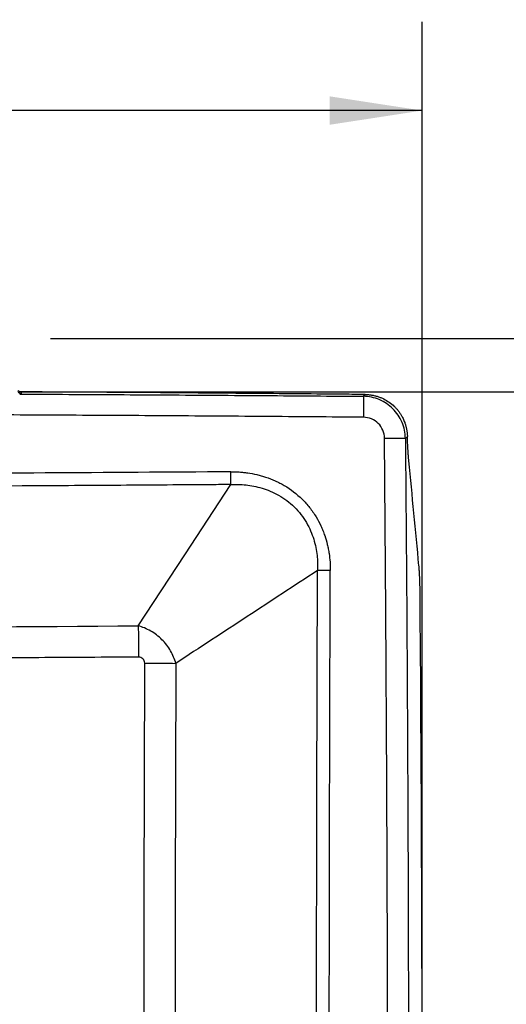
# Model space of a CAD drawing. Header units: inches. Extents: x 1.2 to 53.8, y 1.2 to 41.3.
# Tile 10 of 45: x 17.7 to 21.1, y 16.2 to 23.1. Entities that reach past the tile are written whole.
import ezdxf

# ---------------------------------------------------------------- set-up
doc = ezdxf.new("R2010")
doc.units = ezdxf.units.IN
doc.header["$LTSCALE"] = 5
doc.header["$MEASUREMENT"] = 0
doc.layers.add('DIMENSIONS', color=140, linetype='Continuous', lineweight=25)
doc.styles.add('SLDTEXTSTYLE0', font='TXT', dxfattribs={"width": 0.7})
doc.dimstyles.new('SLDDIMSTYLE1', dxfattribs={"dimtxt": 0.424805, "dimasz": 0.65, "dimexe": 0, "dimexo": 0.0625, "dimgap": 0.106201, "dimtad": 0, "dimtih": 1, "dimtoh": 1, "dimrnd": 1e-09, "dimzin": 12, "dimdsep": 46, "dimtxsty": 'SLDTEXTSTYLE0', "dimsah": 1, "dimcen": 0.09, "dimadec": 0, "dimazin": 3, "dimtfac": 1, "dimtofl": 0, "dimtmove": 0, "dimatfit": 3, "dimfxl": 0, "dimfrac": 2, "dimtolj": 1, "dimtzin": 12, "dimarcsym": 0})

# ---------------------------------------------------------------- blocks, each defined once
blk = doc.blocks.new('_D_3')
at = {"layer": 'DIMENSIONS'}
for p, q in [((17.918, 20.5129), (22.384, 20.5129)), ((21.759, 20.5129), (21.759, 16.2714)), ((20.9511, 15.5011), (20.8085, 15.5011)), ((20.8085, 15.5011), (20.8085, 14.826)), ((22.5669, 15.5011), (22.7095, 15.5011)), ((22.7095, 15.5011), (22.7095, 14.826)), ((20.8085, 14.826), (20.9511, 14.826)), ((22.7095, 14.826), (22.5669, 14.826)), ((21.759, 10.14), (21.759, 14.7309)), ((14.798, 10.14), (22.384, 10.14))]:
    blk.add_line(p, q, dxfattribs=at)
for points in [[(21.759, 20.5129), (21.659, 19.8629), (21.859, 19.8629)], [(21.759, 10.14), (21.859, 10.79), (21.659, 10.79)]]:
    blk.add_solid(points, dxfattribs=at)
at = {"layer": 'DIMENSIONS', "char_height": 0.41667, "attachment_point": 1, "style": 'SLDTEXTSTYLE0'}
for s, insert in [('10.37', (20.9511, 16.1333)), ('263.5', (20.9511, 15.3631))]:
    blk.add_mtext(s, dxfattribs=dict(at, insert=insert))
blk = doc.blocks.new('_D_4')
at = {"layer": 'DIMENSIONS'}
for p, q in [((17.8784, 20.8882), (23.9385, 20.8882)), ((23.3135, 20.8882), (23.3135, 18.1671)), ((22.5056, 17.3968), (22.363, 17.3968)), ((22.363, 17.3968), (22.363, 16.7217)), ((24.1214, 17.3968), (24.264, 17.3968)), ((24.264, 17.3968), (24.264, 16.7217)), ((22.363, 16.7217), (22.5056, 16.7217)), ((24.264, 16.7217), (24.1214, 16.7217)), ((23.3135, 9.4737), (23.3135, 16.6266)), ((14.1796, 9.4737), (23.9385, 9.4737))]:
    blk.add_line(p, q, dxfattribs=at)
for points in [[(23.3135, 20.8882), (23.2135, 20.2382), (23.4135, 20.2382)], [(23.3135, 9.4737), (23.4135, 10.1237), (23.2135, 10.1237)]]:
    blk.add_solid(points, dxfattribs=at)
at = {"layer": 'DIMENSIONS', "char_height": 0.41667, "attachment_point": 1, "style": 'SLDTEXTSTYLE0'}
for s, insert in [('11.41', (22.5056, 18.029)), ('289.9', (22.5056, 17.2588))]:
    blk.add_mtext(s, dxfattribs=dict(at, insert=insert))
blk = doc.blocks.new('_D_5')
at = {"layer": 'DIMENSIONS'}
for p, q in [((7.3666, 15.5785), (7.3666, 23.1179)), ((20.4926, 15.5785), (20.4926, 23.1179)), ((7.3666, 22.4929), (12.6848, 22.4929)), ((13.2604, 22.4929), (13.1178, 22.4929)), ((13.1178, 22.4929), (13.1178, 21.8178)), ((14.8762, 22.4929), (15.0188, 22.4929)), ((15.0188, 22.4929), (15.0188, 21.8178)), ((20.4926, 22.4929), (15.4518, 22.4929)), ((13.1178, 21.8178), (13.2604, 21.8178)), ((15.0188, 21.8178), (14.8762, 21.8178))]:
    blk.add_line(p, q, dxfattribs=at)
for points in [[(7.3666, 22.4929), (8.0166, 22.3929), (8.0166, 22.5929)], [(20.4926, 22.4929), (19.8426, 22.5929), (19.8426, 22.3929)]]:
    blk.add_solid(points, dxfattribs=at)
at = {"layer": 'DIMENSIONS', "char_height": 0.41667, "attachment_point": 1, "style": 'SLDTEXTSTYLE0'}
for s, insert in [('13.13', (13.2604, 23.1251)), ('333.4', (13.2604, 22.3549))]:
    blk.add_mtext(s, dxfattribs=dict(at, insert=insert))

msp = doc.modelspace()

# ---------------------------------------------------------------- linework, layer by layer
for p, q in [((17.6683, 20.5129), (17.6708, 20.5002)), ((20.0783, 20.4812), (20.0913, 20.4941)), ((20.3883, 20.1994), (20.3743, 20.1854))]:
    msp.add_line(p, q)
at = {"flags": 128}
for points in [[(20.2275, 10.4645), (20.2371, 11.6796), (20.244, 12.8948), (20.2481, 14.11), (20.2494, 15.3252), (20.2481, 16.5405), (20.244, 17.7557), (20.2371, 18.9708), (20.2275, 20.1859)], [(18.4952, 18.8655), (18.8233, 19.3661), (19.1471, 19.86)], [(18.5408, 12.0475), (18.5387, 12.8669), (18.5371, 13.6864), (18.5362, 14.5058), (18.5359, 15.3252), (18.5362, 16.1447), (18.5371, 16.9641), (18.5387, 17.7835), (18.5408, 18.603)], [(18.7595, 18.6015), (18.7574, 17.7824), (18.7558, 16.9634), (18.7549, 16.1443), (18.7546, 15.3252), (18.7549, 14.5062), (18.7558, 13.6871), (18.7574, 12.8681), (18.7595, 12.049)]]:
    msp.add_lwpolyline(points, dxfattribs=at)
msp.add_arc((17.6683, 20.5329), 0.0199, 209.07594, 259.7376)
for points, knots in [([(17.6708, 20.5002), (17.6656, 20.5003), (17.6604, 20.5024), (17.6531, 20.5098), (17.6509, 20.515), (17.6509, 20.5202)], [0, 0, 0, 0, 0.5, 0.5, 1, 1, 1, 1]), ([(17.6613, 20.497), (17.7764, 20.4964), (18.0066, 20.4952), (18.3519, 20.4933), (18.6972, 20.4912), (19.0425, 20.4889), (19.3878, 20.4865), (19.733, 20.4839), (19.9632, 20.4821), (20.0783, 20.4812)], [0, 0, 0, 0, 0.142857, 0.285714, 0.42857, 0.571427, 0.714284, 0.857142, 1, 1, 1, 1]), ([(20.0913, 20.4941), (20.066, 20.4943), (20.0408, 20.4946), (19.9903, 20.4951), (19.9146, 20.4958), (19.7379, 20.4975), (19.3846, 20.5006), (18.6779, 20.5064), (18.0721, 20.5106), (17.6683, 20.5129)], [0, 0, 0, 0, 0.03125, 0.03125, 0.0625, 0.125, 0.25, 0.5, 1, 1, 1, 1]), ([(20.0783, 20.4812), (20.0786, 20.4796), (20.0789, 20.4746), (20.0793, 20.4584), (20.0795, 20.4473), (20.0797, 20.4204), (20.0797, 20.4046), (20.0797, 20.3705), (20.0796, 20.3522), (20.0794, 20.3338)], [0, 0, 0, 0, 0.25, 0.25, 0.5, 0.5, 0.75, 0.75, 1, 1, 1, 1]), ([(20.3743, 20.1854), (20.3738, 20.2239), (20.3658, 20.2624), (20.3358, 20.3335), (20.3138, 20.3662), (20.2591, 20.4208), (20.2264, 20.4428), (20.1552, 20.4727), (20.1168, 20.4807), (20.0783, 20.4812)], [0, 0, 0, 0, 0.25, 0.25, 0.5, 0.5, 0.75, 0.75, 1, 1, 1, 1]), ([(20.0913, 20.4941), (20.095, 20.4941), (20.1026, 20.4939), (20.1139, 20.4931), (20.1252, 20.492), (20.1401, 20.4898), (20.1587, 20.4861), (20.1805, 20.48), (20.2019, 20.4722), (20.2294, 20.4597), (20.2619, 20.4402), (20.2911, 20.4161), (20.312, 20.3942), (20.3264, 20.3767), (20.3395, 20.3582), (20.3498, 20.3408), (20.3578, 20.3251), (20.3641, 20.3113), (20.3676, 20.3019), (20.3694, 20.2972)], [0, 0, 0, 0, 0.031252, 0.062474, 0.09371, 0.125006, 0.187539, 0.250062, 0.31253, 0.375072, 0.499931, 0.624827, 0.687328, 0.749854, 0.812315, 0.874858, 0.916564, 0.958242, 1, 1, 1, 1]), ([(20.0794, 20.3338), (19.9623, 20.3348), (19.7281, 20.3367), (19.3767, 20.3393), (19.0253, 20.3417), (18.6739, 20.344), (18.3224, 20.3461), (17.971, 20.3481), (17.6196, 20.3499), (17.2682, 20.3515), (16.9168, 20.353), (16.5654, 20.3543), (16.2139, 20.3555), (15.8625, 20.3564), (15.5111, 20.3573), (15.1596, 20.3579), (14.8082, 20.3584), (14.4568, 20.3587), (14.1053, 20.3589), (13.7539, 20.3589), (13.4025, 20.3587), (13.051, 20.3584), (12.6996, 20.3579), (12.3482, 20.3573), (11.9967, 20.3564), (11.6453, 20.3555), (11.2939, 20.3543), (10.9424, 20.353), (10.591, 20.3515), (10.2396, 20.3499), (9.8882, 20.3481), (9.5368, 20.3461), (9.1854, 20.344), (8.834, 20.3417), (8.4826, 20.3393), (8.1312, 20.3367), (7.8969, 20.3348), (7.7798, 20.3338)], [0, 0, 0, 0, 0.028572, 0.057144, 0.085716, 0.114287, 0.142859, 0.171431, 0.200002, 0.228574, 0.257145, 0.285716, 0.314288, 0.342859, 0.37143, 0.400001, 0.428572, 0.457143, 0.485714, 0.514286, 0.542857, 0.571428, 0.599999, 0.62857, 0.657141, 0.685712, 0.714284, 0.742855, 0.771426, 0.799998, 0.828569, 0.857141, 0.885713, 0.914284, 0.942856, 0.971428, 1, 1, 1, 1]), ([(20.2275, 20.1859), (20.2274, 20.2053), (20.2234, 20.2246), (20.2085, 20.2603), (20.1975, 20.2766), (20.1702, 20.3039), (20.1538, 20.3149), (20.1181, 20.3297), (20.0988, 20.3337), (20.0794, 20.3338)], [0, 0, 0, 0, 0.25, 0.25, 0.5, 0.5, 0.75, 0.75, 1, 1, 1, 1]), ([(20.3694, 20.2972), (20.3705, 20.294), (20.3728, 20.2876), (20.3758, 20.2779), (20.3784, 20.2682), (20.3808, 20.2584), (20.3828, 20.2487), (20.3846, 20.2388), (20.386, 20.229), (20.3871, 20.2191), (20.3879, 20.2093), (20.3882, 20.2027), (20.3883, 20.1994)], [0, 0, 0, 0, 0.1005684, 0.2007412, 0.3006188, 0.4003019, 0.499892, 0.5994906, 0.6991996, 0.7991206, 0.8993541, 1, 1, 1, 1]), ([(20.2275, 20.1859), (20.2458, 20.1861), (20.2641, 20.1862), (20.2981, 20.1863), (20.3138, 20.1863), (20.3406, 20.1862), (20.3517, 20.1861), (20.3677, 20.1858), (20.3727, 20.1857), (20.3743, 20.1854)], [0, 0, 0, 0, 0.25, 0.25, 0.5, 0.5, 0.75, 0.75, 1, 1, 1, 1]), ([(20.3743, 20.1854), (20.3753, 20.0737), (20.3773, 19.8502), (20.38, 19.5151), (20.3825, 19.1799), (20.3848, 18.8447), (20.3869, 18.5095), (20.3887, 18.1743), (20.3904, 17.8391), (20.3919, 17.504), (20.3931, 17.1688), (20.3942, 16.8336), (20.395, 16.4984), (20.3956, 16.1632), (20.396, 15.828), (20.3962, 15.4928), (20.3962, 15.1576), (20.396, 14.8225), (20.3956, 14.4873), (20.395, 14.1521), (20.3942, 13.8169), (20.3931, 13.4817), (20.3919, 13.1465), (20.3904, 12.8113), (20.3887, 12.4761), (20.3869, 12.141), (20.3848, 11.8058), (20.3825, 11.4706), (20.38, 11.1354), (20.3773, 10.8002), (20.3753, 10.5768), (20.3743, 10.465)], [0, 0, 0, 0, 0.0344847, 0.0689691, 0.103453, 0.1379366, 0.1724198, 0.2069027, 0.2413854, 0.2758678, 0.31035, 0.3448321, 0.379314, 0.4137958, 0.4482775, 0.4827592, 0.5172408, 0.5517225, 0.5862042, 0.620686, 0.6551679, 0.68965, 0.7241322, 0.7586146, 0.7930973, 0.8275802, 0.8620634, 0.896547, 0.9310309, 0.9655153, 1, 1, 1, 1]), ([(20.3986, 20.0281), (20.3983, 20.0311), (20.3978, 20.037), (20.3969, 20.0463), (20.3961, 20.0558), (20.3954, 20.0656), (20.3946, 20.0756), (20.3939, 20.0858), (20.3932, 20.0964), (20.3924, 20.1093), (20.3915, 20.1247), (20.3906, 20.1428), (20.3897, 20.1613), (20.389, 20.1801), (20.3885, 20.193), (20.3883, 20.1994)], [0, 0, 0, 0, 0.062698, 0.125189, 0.18754, 0.249818, 0.312092, 0.374429, 0.436897, 0.499563, 0.599983, 0.699956, 0.799763, 0.899684, 1, 1, 1, 1]), ([(19.1459, 19.9503), (18.2761, 19.9436), (17.4062, 19.9386), (15.6665, 19.9318), (13.9268, 19.9285), (11.9697, 19.9323), (10.7737, 19.9375), (10.3931, 19.9394), (10.23, 19.9403), (10.1485, 19.9407), (10.1213, 19.9409), (10.067, 19.9412), (9.986, 19.9417), (9.9056, 19.9421), (9.7981, 19.9428), (9.7442, 19.9431), (9.5809, 19.9442), (9.4708, 19.9449), (9.3078, 19.946), (9.2538, 19.9463), (9.1458, 19.9471), (9.092, 19.9475), (9.0114, 19.9481), (8.9845, 19.9483), (8.9309, 19.9487), (8.904, 19.9489), (8.8225, 19.9495), (8.7672, 19.9499), (8.7133, 19.9503)], [0, 0, 0, 0, 0.25, 0.25, 0.5, 0.75, 0.8125, 0.84375, 0.859375, 0.859375, 0.867188, 0.867188, 0.875, 0.890625, 0.890625, 0.90625, 0.90625, 0.9375, 0.9375, 0.953125, 0.953125, 0.96875, 0.96875, 0.976562, 0.976562, 0.984375, 0.984375, 1, 1, 1, 1]), ([(19.1459, 19.9503), (19.1661, 19.9504), (19.1861, 19.9499), (19.2159, 19.9479), (19.2257, 19.9471), (19.2454, 19.945), (19.254, 19.944), (19.2867, 19.9393), (19.3082, 19.9353), (19.3398, 19.9279), (19.3503, 19.9252), (19.371, 19.9194), (19.3798, 19.9167), (19.4146, 19.9052), (19.4372, 19.8964), (19.47, 19.8815), (19.4808, 19.8763), (19.5021, 19.8653), (19.5113, 19.8602), (19.5687, 19.8264), (19.6102, 19.7945), (19.6667, 19.7387), (19.6931, 19.7092), (19.7166, 19.6773), (19.7317, 19.6555), (19.7396, 19.6432), (19.7583, 19.6123), (19.7753, 19.5804), (19.7897, 19.547), (19.7988, 19.5244), (19.8035, 19.5114), (19.8139, 19.4808), (19.823, 19.4495), (19.8299, 19.4174), (19.8341, 19.3959), (19.8362, 19.3837), (19.8434, 19.335), (19.8462, 19.2952), (19.8461, 19.2546)], [0, 0, 0, 0, 0.0625, 0.0625, 0.09375, 0.09375, 0.125, 0.125, 0.1875, 0.1875, 0.21875, 0.21875, 0.25, 0.25, 0.3125, 0.3125, 0.34375, 0.34375, 0.375, 0.375, 0.5, 0.5, 0.5625, 0.59375, 0.59375, 0.625, 0.625, 0.6875, 0.71875, 0.71875, 0.75, 0.75, 0.8125, 0.84375, 0.84375, 0.875, 0.875, 1, 1, 1, 1]), ([(19.1471, 19.86), (19.1469, 19.8719), (19.1466, 19.886), (19.1462, 19.9169), (19.146, 19.9336), (19.1459, 19.9503)], [0, 0, 0, 0, 0.5, 0.5, 1, 1, 1, 1]), ([(19.1471, 19.86), (19.1329, 19.8599), (19.0785, 19.8595), (18.9697, 19.8587), (18.7665, 19.8572), (18.3858, 19.8545), (17.6246, 19.8498), (16.102, 19.8424), (14.3619, 19.8391), (12.6218, 19.8408), (11.5343, 19.8439), (10.6644, 19.8477), (10.0188, 19.8511), (9.368, 19.8552), (8.9347, 19.8584), (8.7121, 19.86)], [0, 0, 0, 0, 0.004102, 0.015636, 0.03127, 0.062538, 0.125074, 0.25014, 0.500266, 0.625327, 0.750388, 0.812886, 0.875426, 0.935998, 1, 1, 1, 1]), ([(19.1471, 19.86), (19.1813, 19.8617), (19.2166, 19.8611), (19.2897, 19.8534), (19.3274, 19.8463), (19.3852, 19.829), (19.4047, 19.8222), (19.4438, 19.8057), (19.4634, 19.7962), (19.5022, 19.7742), (19.5214, 19.7617), (19.5585, 19.7338), (19.5764, 19.7184), (19.61, 19.6853), (19.6257, 19.6675), (19.6542, 19.6306), (19.667, 19.6115), (19.7009, 19.5534), (19.7175, 19.5138), (19.7415, 19.4363), (19.7489, 19.3983), (19.7571, 19.325), (19.7579, 19.2896), (19.7563, 19.2553)], [0, 0, 0, 0, 0.125, 0.125, 0.25, 0.25, 0.3125, 0.3125, 0.375, 0.375, 0.4375, 0.4375, 0.5, 0.5, 0.5625, 0.5625, 0.625, 0.625, 0.75, 0.75, 0.875, 0.875, 1, 1, 1, 1]), ([(20.4776, 19.1122), (20.4775, 19.1155), (20.4775, 19.122), (20.4774, 19.1318), (20.4772, 19.1415), (20.477, 19.1513), (20.4767, 19.1658), (20.4761, 19.1848), (20.4752, 19.208), (20.4741, 19.2302), (20.473, 19.2489), (20.4719, 19.2644), (20.4709, 19.2771), (20.4701, 19.2849), (20.4698, 19.2888)], [0, 0, 0, 0, 0.050048, 0.099999, 0.149932, 0.199923, 0.250049, 0.375069, 0.500014, 0.624934, 0.749972, 0.833419, 0.916642, 1, 1, 1, 1]), ([(19.7563, 19.2553), (19.6742, 19.2014), (19.5093, 19.0931), (19.177, 18.8752), (18.9268, 18.7111), (18.7595, 18.6015)], [0, 0, 0, 0, 0.247131, 0.49666, 1, 1, 1, 1]), ([(19.7563, 11.3952), (19.7557, 11.5591), (19.7552, 11.7236), (19.7541, 12.0521), (19.7536, 12.216), (19.7522, 12.7078), (19.7507, 13.3634), (19.7496, 14.1824), (19.7492, 14.7555), (19.7491, 15.0419), (19.7491, 15.1647), (19.7491, 15.2465), (19.7491, 15.2874), (19.7491, 15.9838), (19.7497, 16.6393), (19.7512, 17.4584), (19.7517, 17.7042), (19.7524, 17.9909), (19.7528, 18.1343), (19.7529, 18.1958), (19.753, 18.2265), (19.7531, 18.2419), (19.7531, 18.2598), (19.7531, 18.2688), (19.7532, 18.2726), (19.7532, 18.2752), (19.7532, 18.2765), (19.7536, 18.4311), (19.7541, 18.5903), (19.7551, 18.9171), (19.7557, 19.085), (19.7563, 19.2553)], [0, 0, 0, 0, 0.0625, 0.0625, 0.125, 0.125, 0.25, 0.375, 0.4375, 0.46875, 0.484375, 0.484375, 0.5, 0.5, 0.75, 0.75, 0.8125, 0.84375, 0.859375, 0.867188, 0.867188, 0.871094, 0.873047, 0.874023, 0.874512, 0.874512, 0.875, 0.875, 0.9375, 0.9375, 1, 1, 1, 1]), ([(19.8461, 19.2546), (19.8295, 19.2546), (19.8129, 19.2547), (19.7822, 19.255), (19.7681, 19.2551), (19.7563, 19.2553)], [0, 0, 0, 0, 0.5, 0.5, 1, 1, 1, 1]), ([(19.8461, 11.3959), (19.8455, 11.5596), (19.8449, 11.7239), (19.8439, 12.052), (19.8434, 12.2158), (19.842, 12.7072), (19.8397, 13.6902), (19.8382, 15.3284), (19.8394, 16.6389), (19.8413, 17.6219), (19.842, 17.9495), (19.8432, 18.3591), (19.8434, 18.441), (19.8438, 18.5636), (19.8439, 18.6044), (19.8442, 18.686), (19.8443, 18.7265), (19.8446, 18.8083), (19.8447, 18.8498), (19.8449, 18.9118), (19.845, 18.9324), (19.8451, 18.9732), (19.8452, 18.9935), (19.8454, 19.0539), (19.8455, 19.0941), (19.8458, 19.1746), (19.846, 19.2148), (19.8461, 19.2546)], [0, 0, 0, 0, 0.0625, 0.0625, 0.125, 0.125, 0.25, 0.5, 0.75, 0.75, 0.875, 0.875, 0.90625, 0.90625, 0.921875, 0.921875, 0.9375, 0.9375, 0.953125, 0.953125, 0.960937, 0.960937, 0.96875, 0.96875, 0.984375, 0.984375, 1, 1, 1, 1]), ([(9.364, 18.8655), (9.5551, 18.8642), (9.7466, 18.863), (10.1289, 18.8608), (10.3196, 18.8598), (10.7001, 18.8579), (10.89, 18.857), (11.2688, 18.8554), (11.4561, 18.8547), (12.4074, 18.8515), (13.1683, 18.8503), (15.4513, 18.8503), (16.9732, 18.8553), (18.4952, 18.8655)], [0, 0, 0, 0, 0.0625, 0.0625, 0.125, 0.125, 0.1875, 0.1875, 0.25, 0.25, 0.5, 0.5, 1, 1, 1, 1]), ([(18.4952, 18.8655), (18.4958, 18.8367), (18.4963, 18.8022), (18.4972, 18.7271), (18.4976, 18.6864), (18.4979, 18.6457)], [0, 0, 0, 0, 0.5, 0.5, 1, 1, 1, 1]), ([(18.7595, 18.6015), (18.7514, 18.6308), (18.7392, 18.6605), (18.7065, 18.7173), (18.6859, 18.7443), (18.6382, 18.792), (18.6111, 18.8126), (18.5542, 18.8453), (18.5245, 18.8574), (18.4952, 18.8655)], [0, 0, 0, 0, 0.25, 0.25, 0.5, 0.5, 0.75, 0.75, 1, 1, 1, 1]), ([(18.4979, 18.6457), (18.3807, 18.6449), (18.1465, 18.6434), (17.7951, 18.6413), (17.4437, 18.6394), (17.0923, 18.6377), (16.7409, 18.6362), (16.3895, 18.6348), (16.0381, 18.6336), (15.6867, 18.6326), (15.3353, 18.6318), (14.9839, 18.6312), (14.6324, 18.6308), (14.281, 18.6305), (13.9296, 18.6304), (13.5782, 18.6305), (13.2268, 18.6308), (12.8754, 18.6312), (12.524, 18.6318), (12.1726, 18.6326), (11.8212, 18.6336), (11.4697, 18.6348), (11.1183, 18.6362), (10.7669, 18.6377), (10.4155, 18.6394), (10.0641, 18.6413), (9.7128, 18.6434), (9.4785, 18.6449), (9.3614, 18.6457)], [0, 0, 0, 0, 0.038462, 0.076924, 0.115385, 0.153847, 0.192308, 0.23077, 0.269231, 0.307693, 0.346154, 0.384615, 0.423076, 0.461538, 0.499999, 0.53846, 0.576921, 0.615383, 0.653844, 0.692306, 0.730767, 0.769229, 0.80769, 0.846152, 0.884614, 0.923076, 0.961538, 1, 1, 1, 1]), ([(18.5408, 18.603), (18.5409, 18.6082), (18.5399, 18.6138), (18.5357, 18.6241), (18.5326, 18.629), (18.524, 18.6376), (18.5191, 18.6406), (18.5087, 18.6447), (18.5032, 18.6457), (18.4979, 18.6457)], [0, 0, 0, 0, 0.25, 0.25, 0.5, 0.5, 0.75, 0.75, 1, 1, 1, 1]), ([(18.5408, 18.603), (18.5814, 18.6028), (18.6218, 18.6026), (18.6966, 18.6021), (18.7309, 18.6018), (18.7595, 18.6015)], [0, 0, 0, 0, 0.5, 0.5, 1, 1, 1, 1])]:
    msp.add_open_spline(points, degree=3, knots=knots)
for points in [[(17.6708, 20.5002), (17.671, 20.4991), (17.6679, 20.4979), (17.6613, 20.497)], [(17.668, 20.5129), (17.6669, 20.513), (17.6658, 20.5131), (17.6648, 20.5133)], [(17.668, 20.5129), (17.6681, 20.5129), (17.6682, 20.5129), (17.6683, 20.5129)], [(20.4698, 19.2888), (20.4462, 19.5353), (20.4225, 19.7817), (20.3986, 20.0281)], [(20.4776, 11.5449), (20.4976, 14.0673), (20.4976, 16.5898), (20.4776, 19.1122)]]:
    msp.add_open_spline(points, degree=3)
at = {"layer": 'DIMENSIONS'}
msp.add_line((17.668, 20.5129), (20.7952, 20.5129), dxfattribs=at)

# ---------------------------------------------------------------- dimensions: what is measured, and where the dimension line sits
dim = msp.add_linear_dim(base=(7.3666, 22.4929), p1=(20.4926, 15.3285), p2=(7.3666, 15.3285), dimstyle='SLDDIMSTYLE1', dxfattribs=at)
dim.commit()
dim.dimension.update_dxf_attribs({"geometry": '_D_5', "text_midpoint": (14.0683, 22.4929), "dimtype": 160})
for base, p1, p2, picture, middle in [((23.3135, 20.8882), (13.9296, 9.4737), (17.6284, 20.8882), '_D_4', (23.3135, 17.3968)), ((21.759, 10.14), (17.668, 20.5129), (14.548, 10.14), '_D_3', (21.759, 15.5011))]:
    dim = msp.add_linear_dim(base=base, p1=p1, p2=p2, angle=90, dimstyle='SLDDIMSTYLE1', dxfattribs=at)
    dim.commit()
    dim.dimension.update_dxf_attribs({"geometry": picture, "text_midpoint": middle, "dimtype": 160})

doc.saveas('drawing.dxf')
